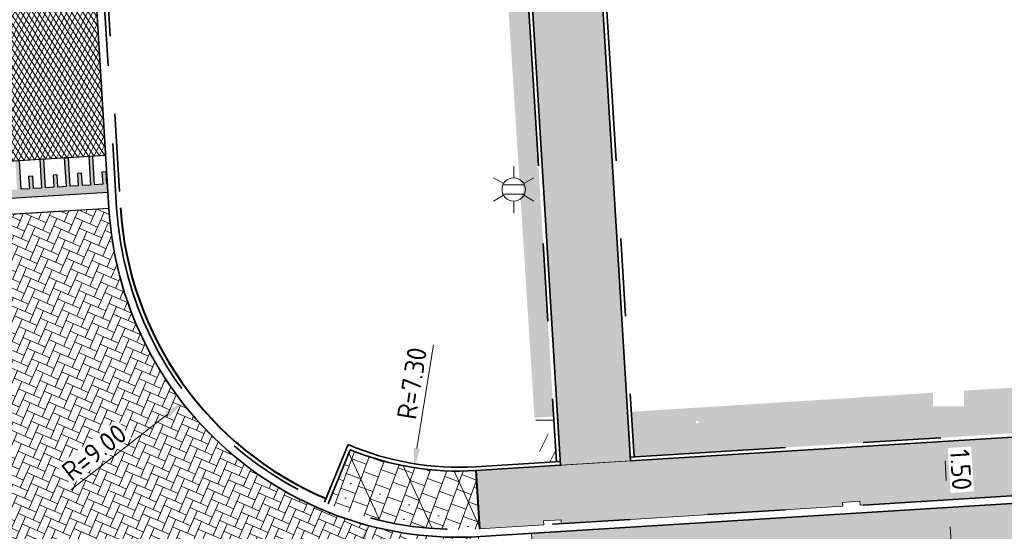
# Model space of a CAD drawing. Header units: metres. Extents: x 162305 to 163132, y 502542 to 502928.
# Tile 8 of 222: x 162394 to 162419, y 502656 to 502669. Entities that reach past the tile are written whole.
import ezdxf
from ezdxf.enums import TextEntityAlignment as Align

# ---------------------------------------------------------------- set-up
doc = ezdxf.new("R2010")
doc.units = ezdxf.units.M
for name, pattern in [('VH-OPSLUITBAND-SO', [10, 4, -2, 2, -2]), ('VH-TROTTOIRBAND-SO', [15, 5, -2, 2, -2, 2, -2]), ('ZZ-HIDDEN-SO', [4, 2, -2])]:
    doc.linetypes.add(name, pattern=pattern)
for name, color, linetype, lineweight, true_color in [('B-WE-OV-LICHTMAST-S-200', 190, 'Continuous', 18, 0x7f00ff), ('N-BH-VH-VERHARDING_TEGEL-Grijs', 253, 'Continuous', 13, 0x828282), ('N-WE-VH-KANTOPSLUITING_OPSLUITBAND_100X200-G', 150, 'VH-OPSLUITBAND-SO', 35, 0x007fff), ('N-WE-VH-KANTOPSLUITING_TROTTOIRBAND_180X200-G', 6, 'VH-TROTTOIRBAND-SO', 35, 0xff00ff)]:
    doc.layers.add(name, color=color, linetype=linetype, lineweight=lineweight, true_color=true_color)
for name, color, linetype, lineweight in [('Default', 7, 'Continuous', 0), ('N-BH-VH-KANTOPSLUITING_BETONRUG-G', 7, 'Continuous', 40), ('N-BH-VH-MATERIAALGRENS-G', 7, 'Continuous', 40), ('N-WB-BANDEN-VOORKANTBAND', 2, 'Continuous', 30), ('N-WB-VERHARDING-MATERIAALGRENS', 7, 'Continuous', 30), ('N-WE-GR-GRAS-A-200', 62, 'Continuous', 18), ('N-WE-VH-GESLOTENVERHARDING_ASFALT-A-200', 12, 'Continuous', 18), ('N-WE-VH-KANTOPSLUITING_BETONRUG-G', 7, 'ZZ-HIDDEN-SO', 35), ('N-WE-VH-KANTOPSLUITING_VOORKANTBAND-G', 50, 'Continuous', 35), ('N-WE-VH-OPENVERHARDING_BETONSTRAATSTEEN-A', 92, 'Continuous', 18), ('N-WE-VH-OPENVERHARDING_BETONSTRAATSTEEN-A-200', 92, 'Continuous', 18), ('N-WE-VH-OPENVERHARDING_TEGEL-A', 92, 'Continuous', 18), ('X-XX-AL-M', 7, 'Continuous', 18)]:
    doc.layers.add(name, color=color, linetype=linetype, lineweight=lineweight)
doc.layers.add('X-XX-AL-HULPLIJN 01-G', color=1, linetype='Continuous', lineweight=18, true_color=0xff0000, plot=False)
doc.styles.add('NLCS-ISO', font='NLCS-ISO.ttf')
doc.styles.add('NLCS-ISO-M200-T25', font='NLCS-ISO.ttf', dxfattribs={"height": 0.5})
doc.dimstyles.new('NLCS-M200-T25-PIJL_L2_H2', dxfattribs={"dimscale": 0.2, "dimtxt": 2.5, "dimasz": 2.5, "dimexe": 2, "dimexo": 2, "dimgap": 0.7, "dimtad": 1, "dimzin": 0, "dimdsep": 46, "dimtxsty": 'NLCS-ISO-M200-T25', "dimcen": 0, "dimdle": 2, "dimclrd": 256, "dimclre": 256, "dimclrt": 256, "dimazin": 0, "dimtfac": 1, "dimtdec": 3, "dimtofl": 0, "dimtmove": 0, "dimatfit": 3, "dimfxl": 2, "dimfxlon": 1, "dimtfillclr": 256, "dimtolj": 1, "dimtzin": 0, "dimlwd": -1, "dimlwe": -1, "dimarcsym": 0})
pattern_1 = [(0, (0, 0), (2, 2), [0.5, -1.5]), (0, (1.1, 1.2), (2, 2), [0.5, -1.5]), (90, (0.2, 0.7000000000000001), (-2, 2), [0.5, -1.5]), (90, (1, 1.4), (-2, 2), [0.5, -1.5]), (45, (0.4, 1.4), (0, 2.00000000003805), [0.5, -2.328427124]), (135, (1.1, 0), (-2.00000000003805, 0), [0.5, -2.328427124]), (26.56505119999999, (0.5, 0.6000000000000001), (2.000000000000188, 8.001289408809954e-10), [0.5, -3.972135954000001]), (26.56505119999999, (1.4, 1.6), (2.000000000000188, 8.001289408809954e-10), [0.5, -3.972135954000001]), (63.43494882, (1.4, 0), (1.019972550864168e-10, 2.000000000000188), [0.4999999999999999, -3.972135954]), (63.43494882, (0.5, 0.9), (1.019972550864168e-10, 2.000000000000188), [0.4999999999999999, -3.972135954]), (63.43494882, (1.2, 0.4), (1.019972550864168e-10, 2.000000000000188), [0.4999999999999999, -3.972135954]), (116.5650512, (0, 1.1), (-8.00129740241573e-10, 2.000000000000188), [0.4999999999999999, -3.972135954]), (153.43494882, (0.4, 0.3), (-2.000000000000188, 1.019979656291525e-10), [0.5, -3.972135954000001])]

# ---------------------------------------------------------------- blocks, each defined once
blk = doc.blocks.new('*D455')
at = {"layer": 'Defpoints', "color": 0, "transparency": 16777216}
for p in [(162405.1147928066, 502665.1954490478), (162398.0222174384, 502659.6551083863)]:
    blk.add_point(p, dxfattribs=at)
at = {"layer": 'X-XX-AL-M', "transparency": 16777216}
blk.add_line((162395.1545080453, 502657.4150071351), (162397.6281854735, 502659.3473116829), dxfattribs=at)
blk.add_solid([(162397.576886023, 502659.412983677), (162397.6794849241, 502659.2816396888), (162398.0222174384, 502659.6551083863)], dxfattribs=at)
at = {"layer": 'X-XX-AL-M', "transparency": 16777216, "insert": (162395.7537147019, 502658.377959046), "char_height": 0.5, "attachment_point": 5, "rotation": 37.995050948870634, "style": 'NLCS-ISO-M200-T25', "bg_fill": 3, "box_fill_scale": 1.1, "bg_fill_color": 256, "bg_fill_true_color": 13158600, "bg_fill_transparency": 0}
blk.add_mtext('\\A1;R=9.00', dxfattribs=at)
blk = doc.blocks.new('*D456')
at = {"layer": 'Defpoints', "color": 0, "transparency": 16777216}
for p in [(162405.1147928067, 502665.1954490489), (162403.972499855, 502657.9853750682)]:
    blk.add_point(p, dxfattribs=at)
at = {"layer": 'X-XX-AL-M', "transparency": 16777216}
blk.add_line((162404.472829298, 502661.1434198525), (162404.0507390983, 502658.4792157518), dxfattribs=at)
blk.add_solid([(162403.9684323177, 502658.4922556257), (162404.1330458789, 502658.466175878), (162403.972499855, 502657.9853750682)], dxfattribs=at)
at = {"layer": 'X-XX-AL-M', "transparency": 16777216, "insert": (162403.9209839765, 502660.1525658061), "char_height": 0.5, "attachment_point": 5, "rotation": 80.99744630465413, "style": 'NLCS-ISO-M200-T25', "bg_fill": 3, "box_fill_scale": 1.1, "bg_fill_color": 256, "bg_fill_true_color": 13158600, "bg_fill_transparency": 0}
blk.add_mtext('\\A1;R=7.30', dxfattribs=at)
blk = doc.blocks.new('*D457')
at = {"layer": 'Defpoints', "color": 0, "transparency": 16777216}
for p in [(162405.1147928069, 502665.195449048), (162402.7741374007, 502656.5051480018)]:
    blk.add_point(p, dxfattribs=at)
at = {"layer": 'X-XX-AL-M', "transparency": 16777216}
blk.add_line((162401.86334174, 502653.1235786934), (162402.6441009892, 502656.0223534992), dxfattribs=at)
blk.add_solid([(162402.5636352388, 502656.0440262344), (162402.7245667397, 502656.000680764), (162402.7741374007, 502656.5051480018)], dxfattribs=at)
at = {"layer": 'X-XX-AL-M', "transparency": 16777216, "insert": (162401.7637395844, 502654.2533593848), "char_height": 0.5, "attachment_point": 5, "rotation": 74.92561675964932, "style": 'NLCS-ISO-M200-T25', "bg_fill": 3, "box_fill_scale": 1.1, "bg_fill_color": 256, "bg_fill_true_color": 13158600, "bg_fill_transparency": 0}
blk.add_mtext('\\A1;R=9.00', dxfattribs=at)
blk = doc.blocks.new('*D96')
at = {"layer": 'Defpoints', "color": 0, "transparency": 16777216}
for p in [(162417.6119541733, 502656.9540989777), (162418.062241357, 502651.4714852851), (162417.197604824, 502651.4177976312)]:
    blk.add_point(p, dxfattribs=at)
at = {"layer": 'X-XX-AL-M', "transparency": 16777216}
for p, q in [((162417.7213889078, 502656.9608940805), (162418.1206200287, 502656.9856834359)), ((162417.752375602, 502656.4618551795), (162418.0312546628, 502651.9705241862)), ((162417.6630102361, 502651.4466959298), (162418.4614724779, 502651.4962746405))]:
    blk.add_line(p, q, dxfattribs=at)
for points in [[(162417.8355487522, 502656.4670196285), (162417.6692024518, 502656.4566907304), (162417.7213889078, 502656.9608940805)], [(162418.114427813, 502651.9756886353), (162417.9480815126, 502651.9653597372), (162418.062241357, 502651.4714852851)]]:
    blk.add_solid(points, dxfattribs=at)
at = {"layer": 'X-XX-AL-M', "transparency": 16777216, "insert": (162418.2810654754, 502654.2403593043), "char_height": 0.5, "attachment_point": 5, "rotation": 273.5530904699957, "style": 'NLCS-ISO-M200-T25', "bg_fill": 3, "box_fill_scale": 1.1, "bg_fill_color": 256, "bg_fill_true_color": 13158600, "bg_fill_transparency": 0}
blk.add_mtext('\\A1;5.50', dxfattribs=at)
blk = doc.blocks.new('*D97')
at = {"layer": 'Defpoints', "color": 0, "transparency": 16777216}
for p in [(162417.1960636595, 502658.6315492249), (162417.2551771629, 502657.1323308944)]:
    blk.add_point(p, dxfattribs=at)
at = {"layer": 'X-XX-AL-M', "transparency": 16777216}
for p, q in [((162417.5937609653, 502658.6562433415), (162417.9929920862, 502658.6810326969)), ((162417.6247476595, 502658.1572044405), (162417.6557343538, 502657.658165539)), ((162417.6544082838, 502657.1571202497), (162418.0859521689, 502657.1839159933))]:
    blk.add_line(p, q, dxfattribs=at)
for points in [[(162417.7079208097, 502658.1623688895), (162417.5415745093, 502658.1520399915), (162417.5937609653, 502658.6562433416)], [(162417.738907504, 502657.663329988), (162417.5725612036, 502657.65300109), (162417.686721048, 502657.159126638)]]:
    blk.add_solid(points, dxfattribs=at)
at = {"layer": 'X-XX-AL-M', "transparency": 16777216, "insert": (162418.0294913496, 502657.9318546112), "char_height": 0.5, "attachment_point": 5, "rotation": 273.5530904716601, "style": 'NLCS-ISO-M200-T25', "bg_fill": 3, "box_fill_scale": 1.1, "bg_fill_color": 256, "bg_fill_true_color": 13158600, "bg_fill_transparency": 0}
blk.add_mtext('\\A1;1.50', dxfattribs=at)
at = {"layer": 'Defpoints', "color": 0, "transparency": 16777216}
blk.add_point((162417.686721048, 502657.159126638), dxfattribs=at)
blk = doc.blocks.new('B-SOV-LICHTMAST-SO')
for p, q in [((9.895807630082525e-10, 1.500000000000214), (1.979077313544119e-09, 3.000000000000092)), ((-1.299038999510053, 0.7500000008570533), (-2.598074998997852, 1.500000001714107)), ((1.299039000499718, 0.7499999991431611), (2.598075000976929, 1.499999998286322)), ((-1.299039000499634, -0.7499999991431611), (-2.598075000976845, -1.499999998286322)), ((1.299038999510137, -0.7500000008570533), (2.598074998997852, -1.500000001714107)), ((-9.895807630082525e-10, -1.500000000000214), (-1.978993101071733e-09, -3.000000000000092))]:
    blk.add_line(p, q)
at = {"flags": 128}
for points in [[(-1.377981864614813, 0.5925925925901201), (1.377981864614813, 0.5925925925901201)], [(-1.377981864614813, -0.5925925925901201), (1.377981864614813, -0.5925925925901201)]]:
    blk.add_lwpolyline(points, dxfattribs=at)
blk.add_circle((0, 0), 1.5)
at = {"style": 'NLCS-ISO'}
blk.add_attdef('TYPE', text='', height=1.8, dxfattribs=at).set_placement((1.979077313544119e-09, 3.000000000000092), align=Align.BOTTOM_CENTER)

msp = doc.modelspace()

# ---------------------------------------------------------------- hatches: boundary and pattern name
at = {"layer": 'N-WB-VERHARDING-MATERIAALGRENS', "linetype": 'Continuous'}
msp.add_hatch(color=256, dxfattribs=at).paths.add_polyline_path([(162395.4493991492, 502665.2359257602), (162395.4302912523, 502665.5503456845), (162395.3254846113, 502665.5439763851), (162395.3445925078, 502665.2295564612), (162395.1349792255, 502665.2168178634), (162395.0903941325, 502665.9504643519), (162394.9855874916, 502665.944095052), (162395.0301725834, 502665.2104485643), (162394.8205593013, 502665.1977099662), (162394.8014514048, 502665.5121298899), (162394.6966447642, 502665.5057605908), (162394.7157526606, 502665.1913406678), (162394.5061393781, 502665.1786020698), (162394.4615542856, 502665.9122485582), (162394.3567476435, 502665.9058792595), (162394.401332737, 502665.1722327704), (162394.1917194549, 502665.1594941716), (162394.172611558, 502665.4739140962), (162394.0678049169, 502665.4675447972), (162394.0869128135, 502665.1531248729), (162393.8772995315, 502665.1403862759), (162393.8327144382, 502665.874032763), (162393.7279077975, 502665.8676634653), (162393.7724928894, 502665.1340169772), (162393.5628796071, 502665.1212783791), (162393.5437717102, 502665.4356983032), (162393.4389650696, 502665.4293290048), (162393.4580729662, 502665.1149090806), (162393.248459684, 502665.1021704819), (162393.2038745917, 502665.8358169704), (162393.0990679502, 502665.8294476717), (162393.1436530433, 502665.0958011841), (162392.9340397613, 502665.0830625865), (162392.9149318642, 502665.3974825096), (162392.810125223, 502665.3911132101), (162392.8292331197, 502665.0766932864), (162392.6196198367, 502665.0639546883), (162392.5750347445, 502665.7976011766), (162392.4702281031, 502665.7912318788), (162392.5148131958, 502665.0575853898), (162392.3051999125, 502665.0448467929), (162392.2860920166, 502665.3592667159), (162392.1812853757, 502665.3528974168), (162392.2003932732, 502665.0384774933), (162391.9907799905, 502665.0257388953), (162391.9461948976, 502665.7593853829), (162391.8413882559, 502665.7530160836), (162391.8859733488, 502665.0193695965), (162391.6763600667, 502665.006630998), (162391.6572521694, 502665.3210509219), (162391.5524455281, 502665.3146816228), (162391.5715534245, 502665.0002616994), (162391.361940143, 502664.9875231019), (162391.3173550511, 502665.7211695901), (162391.2125484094, 502665.7148002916), (162391.2571335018, 502664.9811538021), (162391.0475202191, 502664.9684152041), (162391.0284123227, 502665.2828351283), (162390.9236056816, 502665.2764658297), (162390.9427135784, 502664.9620459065), (162390.7331002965, 502664.9493073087), (162390.6885152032, 502665.6829537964), (162390.5837085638, 502665.676584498), (162390.6282936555, 502664.9429380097), (162390.4186803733, 502664.9301994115), (162390.3995724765, 502665.2446193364), (162390.2947658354, 502665.238250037), (162390.313873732, 502664.9238301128), (162390.2329798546, 502664.9189140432), (162390.2457184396, 502664.7093007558), (162396.1059499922, 502665.0654378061), (162396.0932113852, 502665.275051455), (162396.0782389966, 502665.2741415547), (162396.0591310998, 502665.5885614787), (162395.9543244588, 502665.5821921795), (162395.9734323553, 502665.2677722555), (162395.763819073, 502665.2550336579), (162395.7192339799, 502665.9886801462), (162395.6144273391, 502665.9823108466), (162395.6590124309, 502665.2486643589)])
at = {"layer": 'N-WE-GR-GRAS-A-200'}
h = msp.add_hatch(dxfattribs=at)
h.set_pattern_fill('AGR-GRAS_02-SO', color=256, scale=0.2, style=0, pattern_type=2)
h.set_pattern_definition(pattern_1)
h.paths.add_polyline_path([(162421.5165590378, 502819.7260517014), (162435.0341480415, 502820.5761715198), (162435.1688183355, 502820.4316233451), (162435.3426501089, 502820.2749681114), (162435.552850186, 502820.1206294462), (162435.8967156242, 502819.9441172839), (162436.2277402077, 502819.8405780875), (162436.6488709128, 502819.7886927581), (162442.0138132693, 502820.0949395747), (162442.1810611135, 502820.2103278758), (162442.3248732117, 502817.9525913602), (162445.007909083, 502818.1234939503), (162446.2444226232, 502817.2507322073), (162443.1915292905, 502817.0609060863), (162443.5109028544, 502811.9245559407), (162442.5054510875, 502811.8576059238), (162442.17, 502817.226), (162424.634, 502816.1300000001), (162424.643, 502815.982), (162424.9671399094, 502810.7714661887), (162422.0807124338, 502810.5898051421)])
edge = h.paths.add_edge_path(flags=16)
edge.add_ellipse((162362.043387, 502852.5697739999), major_axis=(-0.002383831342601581, 0.03742427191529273), ratio=0.9992283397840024, start_angle=0, end_angle=360, ccw=False)
edge = h.paths.add_edge_path(flags=16)
edge.add_ellipse((162362.5847170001, 502843.0740939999), major_axis=(-0.002383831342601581, 0.03742427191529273), ratio=0.9992283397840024, start_angle=0, end_angle=360, ccw=False)
edge = h.paths.add_edge_path(flags=16)
edge.add_ellipse((162361.374981, 502862.4700579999), major_axis=(-0.002383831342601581, 0.03742427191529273), ratio=0.9992283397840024, start_angle=0, end_angle=360, ccw=False)
h.paths.add_polyline_path([(162362.2190213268, 502859.5504481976), (162362.3188333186, 502859.5565773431), (162363.5149332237, 502840.0783135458), (162363.4151212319, 502840.0721844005), (162363.4427023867, 502839.6230304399), (162363.5425143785, 502839.6291595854), (162363.6292576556, 502838.2165615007), (162362.8224999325, 502838.1585549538), (162362.7862460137, 502838.484052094), (162362.7876825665, 502838.4841989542), (162362.7580411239, 502838.7741446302), (162362.163, 502845.4909999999), (162360.89836909, 502866.6763346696), (162361.8778000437, 502866.7387219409), (162362.2912521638, 502860.0057313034), (162362.191440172, 502859.9996021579)])
h.paths.add_polyline_path([(162370.3601271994, 502859.1295107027), (162370.1821962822, 502861.9228857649), (162370.463, 502861.9199999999), (162370.486, 502861.4019999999), (162370.7786257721, 502861.4149999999), (162370.814, 502860.8959999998), (162371.3365986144, 502860.9349999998), (162371.387, 502859.961), (162371.777, 502859.9789999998), (162371.7795167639, 502859.2226011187)])
edge = h.paths.add_edge_path(flags=16)
edge.add_ellipse((162389.543764, 502924.3068979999), major_axis=(-0.002385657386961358, 0.03745293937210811), ratio=0.9992283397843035, start_angle=0, end_angle=360, ccw=False)
edge = h.paths.add_edge_path(flags=16)
edge.add_ellipse((162379.964316, 502923.7109299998), major_axis=(-0.002385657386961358, 0.03745293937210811), ratio=0.9992283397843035, start_angle=0, end_angle=360, ccw=False)
h.paths.add_polyline_path([(162371.042, 502923.0409999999), (162371.029, 502923.5469999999), (162371.0223638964, 502923.6548720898), (162398.1123599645, 502925.3046281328), (162398.1452615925, 502924.7643634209)])
edge = h.paths.add_edge_path(flags=16)
edge.add_ellipse((162472.361153, 502871.472719), major_axis=(-0.002385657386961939, 0.03745293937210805), ratio=0.9992283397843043, start_angle=0, end_angle=360, ccw=False)
edge = h.paths.add_edge_path(flags=16)
edge.add_ellipse((162472.2864730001, 502872.403486), major_axis=(-0.002385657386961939, 0.03745293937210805), ratio=0.9992283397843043, start_angle=0, end_angle=360, ccw=False)
edge = h.paths.add_edge_path(flags=16)
edge.add_ellipse((162481.3114880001, 502872.9735409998), major_axis=(-0.002385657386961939, 0.03745293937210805), ratio=0.9992283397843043, start_angle=0, end_angle=360, ccw=False)
edge = h.paths.add_edge_path(flags=16)
edge.add_ellipse((162481.4002010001, 502872.0775119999), major_axis=(-0.002385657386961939, 0.03745293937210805), ratio=0.9992283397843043, start_angle=0, end_angle=360, ccw=False)
edge = h.paths.add_edge_path(flags=16)
edge.add_ellipse((162491.4805440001, 502873.637313), major_axis=(-0.002385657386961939, 0.03745293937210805), ratio=0.9992283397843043, start_angle=0, end_angle=360, ccw=False)
edge = h.paths.add_edge_path()
edge.add_line((162491.6143036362, 502871.717545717), (162490.495948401, 502871.6572610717))
edge.add_line((162490.495948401, 502871.6572610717), (162490.4911206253, 502871.770458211))
edge.add_line((162490.4911206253, 502871.770458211), (162478.1572766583, 502870.9921482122))
edge.add_line((162478.1572766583, 502870.9921482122), (162470.9743753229, 502870.6049558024))
edge.add_line((162470.9743753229, 502870.6049558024), (162470.8563556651, 502872.5000220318))
edge.add_line((162470.8563556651, 502872.5000220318), (162485.6270000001, 502873.4150000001))
edge.add_line((162485.6270000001, 502873.4150000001), (162493.227, 502873.874))
edge.add_line((162493.227, 502873.874), (162492.8458826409, 502880.3916842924))
edge.add_line((162492.8458826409, 502880.3916842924), (162493.9870089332, 502880.4646632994))
edge.add_line((162493.9870089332, 502880.4646632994), (162494.5185704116, 502871.8740994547))
edge.add_line((162494.5185704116, 502871.8740994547), (162491.6457403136, 502871.7192403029))
edge.add_ellipse((162491.6281880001, 502871.7524060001), major_axis=(-0.002385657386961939, 0.03745293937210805), ratio=0.9992283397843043, start_angle=204.2610710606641, end_angle=514.6215030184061)
h.paths.add_polyline_path([(162503.0755587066, 502855.4427169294), (162503.1753678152, 502855.4488928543), (162503.1815437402, 502855.3490837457), (162507.7228581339, 502855.6300883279), (162508.3250288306, 502845.8984091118), (162508.8258166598, 502845.9293965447), (162509.9220368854, 502845.9962164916), (162508.4797209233, 502869.3054814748), (162502.5611213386, 502868.9392541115), (162502.3616388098, 502868.2951169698), (162502.3731368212, 502866.8913389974)])
h.paths.add_polyline_path([(162538.7342247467, 502870.4526310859), (162538.7367962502, 502870.458550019), (162538.7430412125, 502870.4777147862), (162538.7473811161, 502870.496931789), (162538.7498959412, 502870.5159468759), (162538.7507036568, 502870.5345366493), (162538.7498980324, 502870.5531265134), (162538.7473853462, 502870.5721418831), (162538.7430476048, 502870.5913593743), (162538.7368047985, 502870.6105248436), (162538.7286236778, 502870.6293614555), (162538.7222540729, 502870.6408522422), (162538.7033428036, 502870.9382040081), (162537.9507959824, 502870.8903428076), (162537.9680789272, 502870.6185940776), (162537.964609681, 502870.6106081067), (162537.9583653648, 502870.5914438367), (162537.9540258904, 502870.5722273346), (162537.9515112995, 502870.5532127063), (162537.9507036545, 502870.5346233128), (162537.9515092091, 502870.5160338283), (162537.9540216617, 502870.4970189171), (162537.9583589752, 502870.4778019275), (162537.964601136, 502870.4586369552), (162537.9727813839, 502870.4398007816), (162537.9803143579, 502870.4262100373), (162537.9986571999, 502870.137795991), (162538.7512040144, 502870.1856571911)], flags=16)
edge = h.paths.add_edge_path(flags=16)
edge.add_ellipse((162531.9063522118, 502869.9819825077), major_axis=(-0.2500000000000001, 0), ratio=1, start_angle=-146.51130248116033, end_angle=206.7590416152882, ccw=False)
edge.add_line((162532.1148508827, 502870.1199256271), (162532.1295791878, 502870.0945423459))
edge = h.paths.add_edge_path(flags=16)
edge.add_ellipse((162511.918555, 502869.277477), major_axis=(-0.00238565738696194, 0.03745293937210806), ratio=0.9992283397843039, start_angle=0, end_angle=360, ccw=False)
edge = h.paths.add_edge_path(flags=16)
edge.add_ellipse((162522.496849, 502868.4620289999), major_axis=(-0.00238565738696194, 0.03745293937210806), ratio=0.9992283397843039, start_angle=0, end_angle=360, ccw=False)
edge = h.paths.add_edge_path(flags=16)
edge.add_ellipse((162522.447144, 502869.8904319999), major_axis=(-0.00238565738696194, 0.03745293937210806), ratio=0.9992283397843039, start_angle=0, end_angle=360, ccw=False)
edge = h.paths.add_edge_path(flags=16)
edge.add_ellipse((162532.378619, 502869.05672), major_axis=(-0.00238565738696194, 0.03745293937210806), ratio=0.9992283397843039, start_angle=0, end_angle=360, ccw=False)
edge = h.paths.add_edge_path()
edge.add_line((162511.9016605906, 502867.7473060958), (162510.2102112, 502867.6449842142))
edge.add_line((162510.2102112, 502867.6449842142), (162510.1085309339, 502869.3060766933))
edge.add_line((162510.1085309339, 502869.3060766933), (162538.7403474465, 502871.0777381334))
edge.add_line((162538.7403474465, 502871.0777381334), (162538.8441031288, 502869.3771517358))
edge.add_line((162538.8441031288, 502869.3771517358), (162511.9425193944, 502867.7497777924))
edge.add_ellipse((162511.920191, 502867.7799310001), major_axis=(-0.00238565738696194, 0.03745293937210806), ratio=0.9992283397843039, start_angle=212.895373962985, end_angle=506.7391838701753)
edge = h.paths.add_edge_path(flags=16)
edge.add_ellipse((162554.016631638, 502704.4069191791), major_axis=(-0.2500000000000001, 0), ratio=1, start_angle=-19.78060631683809, end_angle=333.4897362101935, ccw=False)
edge.add_line((162553.7813827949, 502704.4915240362), (162553.7929180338, 502704.5185087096))
edge = h.paths.add_edge_path()
edge.add_ellipse((162551.4431023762, 502714.7606002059), major_axis=(-0.5786424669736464, 0), ratio=1, start_angle=88.32756619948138, end_angle=98.42476321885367)
edge.add_line((162551.5278796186, 502714.1882018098), (162556.303, 502714.513))
edge.add_line((162556.303, 502714.513), (162556.577, 502710.1250000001))
edge.add_line((162556.577, 502710.1250000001), (162556.776, 502710.137))
edge.add_line((162556.776, 502710.137), (162556.8456714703, 502709.2360332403))
edge.add_line((162556.8456714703, 502709.2360332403), (162552.7317102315, 502708.9739843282))
edge.add_line((162552.7317102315, 502708.9739843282), (162552.9859847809, 502704.982074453))
edge.add_line((162552.9859847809, 502704.982074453), (162557.1540978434, 502705.2475726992))
edge.add_line((162557.1540978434, 502705.2475726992), (162557.1710000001, 502705.029))
edge.add_line((162557.1710000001, 502705.029), (162577.095, 502706.273))
edge.add_line((162577.095, 502706.273), (162577.2190000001, 502706.8259999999))
edge.add_line((162577.2190000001, 502706.8259999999), (162577.3048540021, 502705.3783479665))
edge.add_line((162577.3048540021, 502705.3783479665), (162549.7918656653, 502703.6927452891))
edge.add_line((162549.7918656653, 502703.6927452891), (162549.1598177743, 502713.8137040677))
edge.add_line((162549.1598177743, 502713.8137040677), (162549.361875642, 502713.8262496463))
edge.add_line((162549.361875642, 502713.8262496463), (162549.3556780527, 502713.9260674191))
edge.add_line((162549.3556780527, 502713.9260674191), (162550.2635827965, 502713.9824417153))
edge.add_ellipse((162550.2202014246, 502714.6810961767), major_axis=(-0.7000000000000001, 0), ratio=1, start_angle=93.55309047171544, end_angle=128.9931781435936)
edge.add_line((162550.6606609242, 502714.1370415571), (162551.426214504, 502714.1822042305))
edge = h.paths.add_edge_path(flags=16)
edge.add_ellipse((162508.182291, 502708.9626890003), major_axis=(-0.002385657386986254, 0.03745293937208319), ratio=0.9992283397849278, start_angle=0, end_angle=360, ccw=False)
edge = h.paths.add_edge_path(flags=16)
edge.add_ellipse((162498.418432, 502708.1386420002), major_axis=(-0.002385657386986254, 0.03745293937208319), ratio=0.9992283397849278, start_angle=0, end_angle=360, ccw=False)
edge = h.paths.add_edge_path(flags=16)
edge.add_ellipse((162487.92888, 502707.676082), major_axis=(-0.002385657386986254, 0.03745293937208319), ratio=0.9992283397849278, start_angle=0, end_angle=360, ccw=False)
edge = h.paths.add_edge_path(flags=16)
edge.add_ellipse((162478.21442, 502707.1048410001), major_axis=(-0.002385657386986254, 0.03745293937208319), ratio=0.9992283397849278, start_angle=0, end_angle=360, ccw=False)
h.paths.add_polyline_path([(162476.6849999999, 502707.0870000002), (162505.879, 502708.9120000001), (162539.79, 502710.978), (162539.8512384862, 502709.9872224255), (162476.7460532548, 502706.0992192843)])
edge = h.paths.add_edge_path(flags=16)
edge.add_ellipse((162395.834261, 502721.3618740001), major_axis=(-0.002383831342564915, 0.03742427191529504), ratio=0.999228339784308, start_angle=0, end_angle=360, ccw=False)
edge = h.paths.add_edge_path(flags=16)
edge.add_ellipse((162396.470102, 502711.1848960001), major_axis=(-0.002383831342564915, 0.03742427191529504), ratio=0.999228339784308, start_angle=0, end_angle=360, ccw=False)
edge = h.paths.add_edge_path()
edge.add_line((162395.3827017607, 502731.7149209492), (162396.765, 502708.907))
edge.add_line((162396.765, 502708.907), (162397.0362159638, 502704.3002450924))
edge.add_line((162397.0362159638, 502704.3002450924), (162396.2952306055, 502704.2557530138))
edge.add_line((162396.2952306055, 502704.2557530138), (162395.7976409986, 502704.6969723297))
edge.add_line((162395.7976409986, 502704.6969723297), (162394.0179850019, 502733.9348903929))
edge.add_line((162394.0179850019, 502733.9348903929), (162394.9004865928, 502734.9337845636))
edge.add_line((162394.9004865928, 502734.9337845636), (162395.1865293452, 502734.9517658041))
edge.add_line((162395.1865293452, 502734.9517658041), (162395.3786342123, 502731.7820354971))
edge.add_ellipse((162395.364097, 502731.7474740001), major_axis=(-0.002383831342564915, 0.03742427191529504), ratio=0.999228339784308, start_angle=333.5251489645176, end_angle=566.1216927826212)
edge = h.paths.add_edge_path(flags=16)
edge.add_ellipse((162599.331135, 502707.3641609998), major_axis=(-0.002385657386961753, 0.03745293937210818), ratio=0.9992283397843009, start_angle=0, end_angle=360, ccw=False)
edge = h.paths.add_edge_path(flags=16)
edge.add_ellipse((162589.564927, 502706.8229459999), major_axis=(-0.002385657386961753, 0.03745293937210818), ratio=0.9992283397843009, start_angle=0, end_angle=360, ccw=False)
edge = h.paths.add_edge_path()
edge.add_ellipse((162583.9606018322, 502706.2395809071), major_axis=(-0.25, 0), ratio=1, start_angle=93.48921757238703, end_angle=273.4892176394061)
edge.add_line((162583.9453866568, 502706.4891174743), (162583.9425624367, 502706.5354361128))
edge.add_line((162583.9425624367, 502706.5354361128), (162608.977, 502708.0619999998))
edge.add_line((162608.977, 502708.0619999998), (162609.0222481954, 502707.3215365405))
edge.add_line((162609.0222481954, 502707.3215365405), (162583.9881483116, 502705.7878047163))
edge.add_line((162583.9881483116, 502705.7878047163), (162583.9758170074, 502705.9900443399))
edge = h.paths.add_edge_path(flags=16)
edge.add_ellipse((162616.1438289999, 502666.5185710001), major_axis=(-0.002383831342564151, 0.03742427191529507), ratio=0.9992283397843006, start_angle=0, end_angle=360, ccw=False)
edge = h.paths.add_edge_path(flags=16)
edge.add_ellipse((162615.418174, 502676.4011740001), major_axis=(-0.002383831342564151, 0.03742427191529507), ratio=0.9992283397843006, start_angle=0, end_angle=360, ccw=False)
edge = h.paths.add_edge_path()
edge.add_ellipse((162615.4285143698, 502664.8072041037), major_axis=(-0.25, 0), ratio=1, start_angle=33.48920055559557, end_angle=333.4892346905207)
edge.add_line((162615.2048017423, 502664.9187955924), (162615.1525454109, 502664.9448619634))
edge.add_line((162615.1525454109, 502664.9448619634), (162613.958497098, 502684.041838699))
edge.add_line((162613.958497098, 502684.041838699), (162615.1414976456, 502684.115805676))
edge.add_line((162615.1414976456, 502684.115805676), (162615.159, 502683.7990000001))
edge.add_line((162615.159, 502683.7990000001), (162616.3066053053, 502665.5481842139))
edge.add_line((162616.3066053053, 502665.5481842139), (162616.3033225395, 502665.5336481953))
edge.add_line((162616.3033225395, 502665.5336481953), (162616.3008077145, 502665.514633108))
edge.add_line((162616.3008077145, 502665.514633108), (162616.2999999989, 502665.4960433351))
edge.add_line((162616.2999999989, 502665.4960433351), (162616.3008056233, 502665.4774534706))
edge.add_line((162616.3008056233, 502665.4774534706), (162616.3033183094, 502665.4584381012))
edge.add_line((162616.3033183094, 502665.4584381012), (162616.3076560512, 502665.4392206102))
edge.add_line((162616.3076560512, 502665.4392206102), (162616.3138988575, 502665.4200551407))
edge.add_line((162616.3138988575, 502665.4200551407), (162616.314791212, 502665.4180005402))
edge.add_line((162616.314791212, 502665.4180005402), (162616.722, 502658.942))
edge.add_line((162616.722, 502658.942), (162615.5333526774, 502658.8544320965))
edge.add_line((162615.5333526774, 502658.8544320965), (162615.1717733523, 502664.6373404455))
edge.add_line((162615.1717733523, 502664.6373404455), (162615.2200169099, 502664.6692591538))
h.paths.add_polyline_path([(162613.8066207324, 502655.3830135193), (162613.5983157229, 502658.7118775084), (162613.6383711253, 502658.7148283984), (162613.9336933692, 502653.9916007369), (162582.143659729, 502652.0176703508), (162582.0627495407, 502653.3171170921)])
h.paths.add_polyline_path([(162630.4243863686, 502647.5564365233), (162630.6988101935, 502642.625785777), (162628.400261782, 502642.4938657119), (162627.7770362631, 502642.4580970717), (162627.7860277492, 502642.2775601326), (162603.4329293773, 502640.7654094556), (162603.1143130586, 502645.8967066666), (162602.0771908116, 502645.8411463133), (162602.1052835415, 502645.3920240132), (162602.140627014, 502645.3942347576), (162602.4673671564, 502640.0490361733), (162633.8554516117, 502641.9628847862), (162634.1446303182, 502641.9819357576), (162633.8808725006, 502644.367061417), (162633.7172807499, 502644.9995907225), (162633.3784737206, 502645.7268571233), (162632.876258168, 502646.363503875), (162632.2858631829, 502646.8539192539), (162631.6236958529, 502647.2106270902)])
edge = h.paths.add_edge_path(flags=16)
edge.add_ellipse((162567.844551, 502652.1996749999), major_axis=(-0.002385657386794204, 0.03745293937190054), ratio=0.9992283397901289, start_angle=0, end_angle=360, ccw=False)
edge = h.paths.add_edge_path()
edge.add_line((162548.0456737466, 502650.7682154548), (162548.0302749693, 502651.0150177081))
edge.add_line((162548.0302749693, 502651.0150177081), (162549.486, 502651.1087671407))
edge.add_line((162549.486, 502651.1087671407), (162549.486, 502650.5171653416))
edge.add_line((162549.486, 502650.5171653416), (162550.286, 502650.5171653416))
edge.add_line((162550.286, 502650.5171653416), (162550.286, 502651.1602875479))
edge.add_line((162550.286, 502651.1602875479), (162558.5596133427, 502651.6931124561))
edge.add_ellipse((162558.586846, 502651.7189099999), major_axis=(-0.002385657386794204, 0.03745293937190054), ratio=0.9992283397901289, start_angle=129.7834060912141, end_angle=230.2967654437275)
edge.add_line((162558.6171626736, 502651.6968186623), (162573.8774278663, 502652.679587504))
edge.add_line((162573.8774278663, 502652.679587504), (162573.9442433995, 502651.6087087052))
edge.add_line((162573.9442433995, 502651.6087087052), (162548.0933813, 502650.003587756))
edge.add_line((162548.0933813, 502650.003587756), (162548.0496484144, 502650.7045118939))
edge.add_ellipse((162548.027968, 502650.7351350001), major_axis=(-0.002385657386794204, 0.03745293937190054), ratio=0.9992283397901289, start_angle=211.6726546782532, end_angle=328.1783617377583)
edge = h.paths.add_edge_path(flags=16)
edge.add_ellipse((162430.664854, 502659.8648859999), major_axis=(-0.002385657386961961, 0.03745293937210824), ratio=0.999228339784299, start_angle=0, end_angle=360, ccw=False)
edge = h.paths.add_edge_path(flags=16)
edge.add_ellipse((162420.419076, 502659.6422339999), major_axis=(-0.002385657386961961, 0.03745293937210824), ratio=0.999228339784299, start_angle=0, end_angle=360, ccw=False)
edge = h.paths.add_edge_path(flags=16)
edge.add_ellipse((162411.255758, 502659.1550639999), major_axis=(-0.002385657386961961, 0.03745293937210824), ratio=0.999228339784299, start_angle=0, end_angle=360, ccw=False)
h.paths.add_polyline_path([(162435.5066193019, 502661.0433013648), (162435.3233302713, 502659.8573135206), (162409.6329158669, 502658.2621252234), (162409.5620526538, 502659.4211363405), (162417.3110000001, 502659.9086496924), (162417.3110000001, 502659.5641653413), (162418.1110000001, 502659.5641653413), (162418.1110000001, 502659.9623525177)])
edge = h.paths.add_edge_path()
edge.add_arc((162406.536, 502665.135), 0.2500000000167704, 314.1360549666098, 386.7590416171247)
edge.add_line((162406.759226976, 502665.2475598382), (162406.7444974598, 502665.27294495))
edge.add_arc((162406.5359999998, 502665.135), 0.2500000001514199, 33.48920055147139, 53.15212306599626)
edge.add_line((162406.685923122, 502665.3350576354), (162405.617, 502682.119))
edge.add_line((162405.617, 502682.119), (162404.587, 502699.361))
edge.add_line((162404.587, 502699.361), (162405.1143578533, 502699.3935952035))
edge.add_line((162405.1143578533, 502699.3935952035), (162407.5658656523, 502659.2976883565))
edge.add_line((162407.5658656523, 502659.2976883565), (162407.0728233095, 502659.2672141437))
edge.add_line((162407.0728233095, 502659.2672141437), (162407.068, 502659.3430000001))
edge.add_line((162407.068, 502659.3430000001), (162407.062, 502659.4299999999))
edge.add_line((162407.062, 502659.4299999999), (162406.7100911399, 502664.9555779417))
h.paths.add_polyline_path([(162384.1750049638, 502626.9891315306), (162385.0461632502, 502626.5921299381), (162372.824584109, 502599.0138271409), (162371.3350000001, 502595.4950000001), (162370.7215316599, 502593.4947695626), (162370.3940593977, 502591.742593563), (162370.27, 502590.8190000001), (162370.22, 502589.0400000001), (162370.38, 502587.0300000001), (162370.565, 502585.909), (162371.415, 502583.295), (162372.1925058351, 502581.7065360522), (162370.9084498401, 502584.3298946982), (162369.965918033, 502586.8058962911), (162369.7468094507, 502588.0398939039), (162369.6159284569, 502589.5431637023), (162369.6091660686, 502591.0279743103), (162369.7646776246, 502592.5846402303), (162370.1565436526, 502594.4288020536), (162370.7452851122, 502596.21519706), (162373.7388263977, 502603.1545829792), (162382.0728048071, 502622.3892297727), (162383.9823001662, 502627.0156439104)])
h.paths.add_polyline_path([(162633.5463762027, 502600.5126540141), (162633.8283551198, 502595.9714000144), (162634.9231162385, 502596.039376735), (162635.3607743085, 502596.0881576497), (162635.8073451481, 502596.2543479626), (162636.1271517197, 502596.4813361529), (162636.3947428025, 502596.7820698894), (162636.6092821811, 502597.1852952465), (162636.6796266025, 502597.5214881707), (162636.6916618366, 502597.8519463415), (162636.4580000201, 502601.6318122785), (162636.458, 502601.6900000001), (162604.9018155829, 502599.7525513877), (162604.8522315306, 502599.7495070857), (162605.1491306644, 502595.6509770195), (162605.3252974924, 502595.0911310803), (162605.5291921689, 502594.7712351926), (162606.0306337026, 502594.3268080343), (162606.4894983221, 502594.1006345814), (162606.9796067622, 502594.0141961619), (162607.3978853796, 502594.0296818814), (162607.3792933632, 502594.3291052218), (162607.4791011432, 502594.3353025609), (162607.1971222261, 502598.8765565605)])
h = msp.add_hatch(dxfattribs=at)
h.set_pattern_fill('AGR-GRAS_02-SO', color=256, scale=0.2, style=0, pattern_type=2)
h.set_pattern_definition(pattern_1)
h.paths.add_polyline_path([(162407.0728233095, 502659.2672141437), (162407.5658656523, 502659.2976883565), (162407.6367593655, 502658.1381783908), (162407.1466165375, 502658.1077440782)], flags=0)
at = {"layer": 'N-WE-VH-GESLOTENVERHARDING_ASFALT-A-200', "true_color": 0x656565}
h = msp.add_hatch(dxfattribs=at)
h.set_pattern_fill('AVH-ASFALT_LAAG1-SOD', color=251, scale=0.2, angle=3.485990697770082, pattern_type=2)
h.set_pattern_definition([(63.48599069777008, (0, 0), (-0.1073790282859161, 0.05356999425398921), []), (123.4859906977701, (0, 0), (-0.1000824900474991, -0.06620796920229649), [])])
h.paths.add_polyline_path([(162390.5849683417, 502665.6766610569), (162396.0486263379, 502666.0086979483), (162392.2466262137, 502728.4718008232), (162386.7960000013, 502728.0899999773), (162390.591532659, 502665.85461949)])
at = {"layer": 'N-WE-VH-OPENVERHARDING_BETONSTRAATSTEEN-A', "true_color": 0x333333}
h = msp.add_hatch(dxfattribs=at)
h.set_pattern_fill('AVH-BSS_KEIFORMAAT_ELLEBOOG', color=250, scale=2, angle=246.5739033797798, pattern_type=2)
h.set_pattern_definition([(246.5739033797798, (0, 0), (0.1092016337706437, -0.2761792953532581), [0.63, -0.21]), (156.5739033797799, (0.3853809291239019, -0.1669776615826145), (0.1092016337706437, -0.2761792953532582), [0.6299999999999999, -0.21])])
edge = h.paths.add_edge_path()
edge.add_arc((162350.2471566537, 502664.6404032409), 39.99999999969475, 336.57390338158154, 359.49595680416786, ccw=False)
edge.add_line((162386.9501022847, 502648.7377688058), (162386.9078284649, 502648.6402017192))
edge.add_line((162386.9078284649, 502648.6402017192), (162392.2297554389, 502646.3343193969))
edge.add_line((162392.2297554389, 502646.3343193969), (162392.3405552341, 502646.5900429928))
edge.add_arc((162397.8459970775, 502644.2046478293), 5.999999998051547, 93.55309045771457, 156.5739033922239, ccw=False)
edge.add_line((162397.4741567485, 502650.1931146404), (162406.0130073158, 502650.7233152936))
edge.add_line((162406.0130073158, 502650.7233152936), (162405.6350501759, 502656.210498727))
edge.add_arc((162405.1147928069, 502665.1954490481), 9.000000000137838, 183.4985015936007, 273.31390864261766, ccw=False)
edge.add_line((162396.1315652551, 502664.6462471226), (162390.2456088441, 502664.2885192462))
at = {"layer": 'N-WE-VH-OPENVERHARDING_BETONSTRAATSTEEN-A-200', "true_color": 0x333333}
h = msp.add_hatch(dxfattribs=at)
h.set_pattern_fill('AVH-BSS_KEIFORMAAT_KEPER-SO', color=250, scale=0.2, angle=3.598704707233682, pattern_type=2)
h.set_pattern_definition([(48.59870470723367, (0, 0), (-0.01864113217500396, 0.2963992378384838), [0.6299999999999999, -0.21]), (138.5987047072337, (0.1388790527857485, 0.1575201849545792), (-0.01864113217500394, 0.2963992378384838), [0.6299999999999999, -0.21])])
h.paths.add_polyline_path([(162406.9974635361, 502656.2950161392), (162407.3751723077, 502650.8078958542), (162412.7302265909, 502651.1404058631), (162433.2906293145, 502652.4170576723), (162448.2845444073, 502653.3480709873), (162453.773972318, 502653.6889246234), (162474.899631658, 502655.0006747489), (162474.5587792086, 502660.4900835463), (162443.9783714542, 502658.5912621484), (162435.4947101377, 502658.0644883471)])
at = {"layer": 'N-WE-VH-OPENVERHARDING_TEGEL-A', "true_color": 0x333333}
h = msp.add_hatch(dxfattribs=at)
h.set_pattern_fill('AVH-TEGEL_300X300_HALFST', color=250, angle=273.0855276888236, pattern_type=2)
h.set_pattern_definition([(273.0855276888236, (0, 0), (0.1659305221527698, -0.2914911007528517), [0.2999999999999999, -0.2999999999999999]), (3.085527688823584, (0, 0), (-0.0161479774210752, 0.2995650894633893), [])])
h.paths.add_polyline_path([(162407.7426699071, 502658.0445620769), (162405.1965956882, 502699.6871604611), (162405.1966424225, 502699.6871633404), (162405.1904929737, 502699.7869740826), (162406.9870865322, 502699.8976641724), (162409.5392107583, 502658.1561142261)])
h = msp.add_hatch(dxfattribs=at)
h.set_pattern_fill('AVH-TEGEL_300X300_HALFST', color=250, angle=3.036056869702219, pattern_type=2)
h.set_pattern_definition([(3.036056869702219, (0, 0), (0.2916342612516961, 0.1656787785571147), [0.3, -0.3]), (93.0360568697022, (0, 0), (-0.2995789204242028, -0.01588931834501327), [])])
edge = h.paths.add_edge_path()
edge.add_arc((162405.1147926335, 502665.1954490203), 8.79999998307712, 273.5392506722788, 273.5530916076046, ccw=False)
edge.add_line((162405.65803688, 502656.4122329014), (162405.6580368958, 502656.4122326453))
edge.add_line((162405.6580368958, 502656.4122326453), (162405.5671985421, 502657.9094810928))
edge.add_line((162405.5671985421, 502657.9094810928), (162435.3893555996, 502659.7612206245))
edge.add_line((162435.3893555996, 502659.7612206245), (162435.48231546, 502658.2641039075))
edge.add_line((162435.48231546, 502658.2641039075), (162430.3775873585, 502657.9471373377))
edge.add_line((162430.3775873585, 502657.9471373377), (162429.9284522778, 502657.9192493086))
edge.add_line((162429.9284522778, 502657.9192493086), (162415.4423608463, 502657.019768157))
edge.add_line((162415.4423608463, 502657.019768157), (162415.4362268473, 502657.1194541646))
edge.add_line((162415.4362268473, 502657.1194541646), (162414.9870763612, 502657.0918164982))
edge.add_line((162414.9870763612, 502657.0918164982), (162414.9932257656, 502656.9918801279))
edge.add_line((162414.9932257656, 502656.9918801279), (162407.7590243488, 502656.5426887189))
edge.add_line((162407.7590243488, 502656.5426887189), (162407.752882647, 502656.6424999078))
edge.add_line((162407.752882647, 502656.6424999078), (162407.3037321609, 502656.6148622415))
edge.add_line((162407.3037321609, 502656.6148622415), (162407.3098892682, 502656.5148006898))
edge.add_line((162407.3098892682, 502656.5148006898), (162405.6601586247, 502656.4123643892))
h = msp.add_hatch(dxfattribs=at)
h.set_pattern_fill('AVH-TEGEL_400X400_HALFST_02', color=250, angle=69.74097701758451, pattern_type=2)
h.set_pattern_definition([(69.74097701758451, (0, 0), (-0.3752547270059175, 0.138505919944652), []), (159.7409770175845, (0, 0), (-0.138505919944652, -0.3752547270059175), [0.4, -0.4]), (159.7409770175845, (-0.3060017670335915, 0.3261332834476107), (-0.138505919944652, -0.3752547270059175), [0.4, -0.4]), (69.74097701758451, (-0.1183744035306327, 0.2568803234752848), (-0.750509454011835, 0.277011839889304), [0, -1.6]), (69.74097701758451, (0.02013151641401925, 0.6321350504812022), (-0.750509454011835, 0.277011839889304), [0, -1.6]), (114.7409770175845, (0, 0), (-1.027521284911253, -0.4734976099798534), [])])
edge = h.paths.add_edge_path()
edge.add_line((162405.6580368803, 502656.4122329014), (162405.6580368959, 502656.4122326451))
edge.add_line((162405.6580368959, 502656.4122326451), (162405.5671985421, 502657.9094810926))
edge.add_arc((162405.1147928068, 502665.195449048), 7.299999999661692, -112.36526817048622, -86.44690952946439, ccw=False)
edge.add_line((162402.3370708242, 502658.4445779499), (162401.7663060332, 502657.0574126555))
edge.add_line((162401.7663060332, 502657.0574126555), (162401.7663060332, 502657.0574126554))
edge.add_arc((162405.1147928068, 502665.195449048), 8.8, -112.36526817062, -86.4607504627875)

# ---------------------------------------------------------------- linework, layer by layer
at = {"layer": 'Default', "flags": 128}
msp.add_lwpolyline([(162392.2466262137, 502728.4718008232), (162396.0486354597, 502666.0086985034), (162390.5849683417, 502665.6766610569), (162390.5899999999, 502665.8099999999), (162390.4999999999, 502667.7499999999), (162389.7990195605, 502679.0929999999), (162389.834, 502679.0929999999), (162389.834, 502679.5929999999), (162389.7681203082, 502679.5929999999), (162388.660320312, 502697.5189999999), (162388.707, 502697.5189999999), (162388.7069999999, 502698.0189999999), (162388.6294210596, 502698.0189999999), (162387.665055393, 502713.624)], dxfattribs=at)
at = {"layer": 'N-BH-VH-KANTOPSLUITING_BETONRUG-G'}
msp.add_arc((162405.1147928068, 502665.195449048), 8.700000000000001, 183.498673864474, 246.9836294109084, dxfattribs=at)
at = {"layer": 'N-BH-VH-MATERIAALGRENS-G'}
msp.add_line((162405.5671985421, 502657.9094810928), (162405.6601586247, 502656.412364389), dxfattribs=at)
at = {"layer": 'N-BH-VH-VERHARDING_TEGEL-Grijs'}
for p, q in [((162407.7426699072, 502658.044562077), (162409.5392107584, 502658.1561142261)), ((162405.5671985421, 502657.9094810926), (162405.6580368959, 502656.4122326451))]:
    msp.add_line(p, q, dxfattribs=at)
at = {"layer": 'N-BH-VH-VERHARDING_TEGEL-Grijs', "flags": 128}
msp.add_lwpolyline([(162407.7426699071, 502658.0445620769), (162405.1965956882, 502699.6871604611), (162405.1966424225, 502699.6871633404), (162405.1904929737, 502699.7869740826), (162406.9870865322, 502699.8976641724), (162409.5392107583, 502658.1561142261), (162407.7426699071, 502658.0445620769)], dxfattribs=at)
msp.add_lwpolyline([(162405.6601586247, 502656.4123643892, -6.039247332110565e-05), (162405.65803688, 502656.4122329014), (162405.6580368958, 502656.4122326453), (162405.5671985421, 502657.9094810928), (162435.3893555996, 502659.7612206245), (162435.48231546, 502658.2641039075), (162430.3775873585, 502657.9471373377), (162429.9284522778, 502657.9192493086), (162415.4423608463, 502657.019768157), (162415.4362268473, 502657.1194541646), (162414.9870763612, 502657.0918164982), (162414.9932257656, 502656.9918801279), (162407.7590243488, 502656.5426887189), (162407.752882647, 502656.6424999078), (162407.3037321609, 502656.6148622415), (162407.3098892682, 502656.5148006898), (162405.6601586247, 502656.4123643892)], format="xyb", dxfattribs=at)
at = {"layer": 'N-WB-BANDEN-VOORKANTBAND', "flags": 128}
msp.add_lwpolyline([(162391.9595091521, 502733.1888389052), (162396.1315652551, 502664.6462471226), (162395.7948279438, 502670.1784948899)], dxfattribs=at)
at = {"layer": 'N-WB-VERHARDING-MATERIAALGRENS'}
for p, q in [((162396.0486263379, 502666.0086979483), (162390.2342781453, 502665.6553489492)), ((162396.1315669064, 502664.6462201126), (162390.2456088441, 502664.2885192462))]:
    msp.add_line(p, q, dxfattribs=at)
at = {"layer": 'N-WB-VERHARDING-MATERIAALGRENS', "flags": 128}
for points in [[(162390.2457184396, 502664.7093007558), (162396.1059499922, 502665.0654378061), (162396.0932113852, 502665.275051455), (162396.0782389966, 502665.2741415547), (162396.0591310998, 502665.5885614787), (162395.9543244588, 502665.5821921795), (162395.9734323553, 502665.2677722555), (162395.763819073, 502665.2550336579), (162395.7192339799, 502665.9886801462), (162395.6144273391, 502665.9823108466), (162395.6590124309, 502665.2486643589), (162395.4493991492, 502665.2359257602)], [(162395.4493991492, 502665.2359257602), (162395.4302912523, 502665.5503456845), (162395.3254846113, 502665.5439763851), (162395.3445925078, 502665.2295564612), (162395.1349792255, 502665.2168178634), (162395.0903941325, 502665.9504643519), (162394.9855874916, 502665.944095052), (162395.0301725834, 502665.2104485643), (162394.8205593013, 502665.1977099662), (162394.8014514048, 502665.5121298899), (162394.6966447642, 502665.5057605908), (162394.7157526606, 502665.1913406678), (162394.5061393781, 502665.1786020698), (162394.4615542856, 502665.9122485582), (162394.3567476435, 502665.9058792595), (162394.401332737, 502665.1722327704), (162394.1917194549, 502665.1594941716), (162394.172611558, 502665.4739140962), (162394.0678049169, 502665.4675447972), (162394.0869128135, 502665.1531248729), (162393.8772995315, 502665.1403862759), (162393.8327144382, 502665.874032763)]]:
    msp.add_lwpolyline(points, dxfattribs=at)
at = {"layer": 'N-WE-VH-KANTOPSLUITING_BETONRUG-G'}
msp.add_line((162394.3399612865, 502699.018271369), (162396.4310094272, 502664.6645005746), dxfattribs=at)
at = {"layer": 'N-WE-VH-KANTOPSLUITING_OPSLUITBAND_100X200-G'}
for p, q in [((162405.096784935, 502699.6810110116), (162407.6367593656, 502658.1381783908)), ((162407.093, 502699.804), (162409.6329158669, 502658.2621252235)), ((162402.2829083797, 502658.5757488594), (162401.6740445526, 502657.0959890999)), ((162407.7365671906, 502658.1443757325), (162405.5610012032, 502658.0092888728))]:
    msp.add_line(p, q, dxfattribs=at)
msp.add_lwpolyline([(162409.5331080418, 502658.2559278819), (162435.5920087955, 502659.8739965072), (162435.481, 502661.678), (162433.0357304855, 502701.4023599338)], dxfattribs=at)
msp.add_arc((162405.1147928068, 502665.195449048), 7.19999999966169, 246.838931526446, 273.5530904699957, dxfattribs=at)
at = {"layer": 'N-WE-VH-KANTOPSLUITING_TROTTOIRBAND_180X200-G'}
msp.add_line((162392.1597472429, 502733.1910084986), (162396.3311941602, 502664.6584250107), dxfattribs=at)
msp.add_lwpolyline([(162435.48231546, 502658.2641039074), (162405.6601586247, 502656.412364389, -0.4144917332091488), (162396.3311941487, 502664.6584252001)], format="xyb", dxfattribs=at)
at = {"layer": 'N-WE-VH-KANTOPSLUITING_VOORKANTBAND-G'}
msp.add_lwpolyline([(162406.9870865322, 502699.8976641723), (162409.5392107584, 502658.1561142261), (162435.6989500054, 502659.7804441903), (162435.5884635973, 502661.5598258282), (162433.1293972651, 502701.5083204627)], close=True, dxfattribs=at)
for points in [[(162394.2341568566, 502699.1119422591), (162405.1904929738, 502699.7869740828), (162407.7426699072, 502658.044562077), (162405.5671985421, 502657.9094810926, -0.1135747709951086), (162402.3370708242, 502658.4445779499), (162401.7663060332, 502657.0574126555)], [(162435.4947101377, 502658.0644883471), (162405.6725533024, 502656.2127488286, -0.4144917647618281), (162396.1315669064, 502664.6462201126)]]:
    msp.add_lwpolyline(points, format="xyb", dxfattribs=at)
at = {"layer": 'X-XX-AL-HULPLIJN 01-G', "flags": 128}
for points in [[(162390.5849683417, 502665.6766610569), (162396.0486263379, 502666.0086979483), (162392.2466262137, 502728.4718008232), (162386.7960000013, 502728.0899999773), (162390.591532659, 502665.85461949)], [(162406.9974635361, 502656.2950161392), (162407.3751723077, 502650.8078958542), (162412.7302265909, 502651.1404058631), (162433.2906293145, 502652.4170576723), (162448.2845444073, 502653.3480709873), (162453.773972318, 502653.6889246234), (162474.899631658, 502655.0006747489), (162474.5587792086, 502660.4900835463), (162443.9783714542, 502658.5912621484), (162435.4947101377, 502658.0644883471)]]:
    msp.add_lwpolyline(points, close=True, dxfattribs=at)
msp.add_lwpolyline([(162390.2456088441, 502664.2885192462, -0.1003511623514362), (162386.9501022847, 502648.7377688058), (162386.9078284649, 502648.6402017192), (162392.2297554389, 502646.3343193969), (162392.3405552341, 502646.5900429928, -0.2821272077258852), (162397.4741567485, 502650.1931146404), (162406.0130073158, 502650.7233152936), (162405.6350501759, 502656.210498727, -0.4132702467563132), (162396.1315652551, 502664.6462471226)], format="xyb", close=True, dxfattribs=at)

# ---------------------------------------------------------------- block references
at = {"layer": 'B-WE-OV-LICHTMAST-S-200', "xscale": 0.2, "yscale": 0.2}
msp.add_blockref('B-SOV-LICHTMAST-SO', (162406.5360000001, 502665.135), dxfattribs=at)

# ---------------------------------------------------------------- next in the draw order: dimensions: what is measured, and where the dimension line sits
at = {"layer": 'X-XX-AL-M'}
dim = msp.add_radius_dim(center=(162405.1147928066, 502665.1954490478), mpoint=(162398.0222174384, 502659.6551083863), dimstyle='NLCS-M200-T25-PIJL_L2_H2', override={"dimpost": 'R=<>', "dimtfill": 1}, dxfattribs=at)
dim.commit()
dim.dimension.update_dxf_attribs({"geometry": '*D455', "text_midpoint": (162395.9937961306, 502658.0706141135), "dimtype": 164})
for base, p1, p2, angle, picture, middle in [((162417.686721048, 502657.159126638), (162417.1960636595, 502658.631549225), (162417.2551771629, 502657.1323308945), 93.55309047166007, '*D97', (162418.0294913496, 502657.9318546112)), ((162418.062241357, 502651.4714852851), (162417.6119541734, 502656.9540989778), (162417.197604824, 502651.4177976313), 93.55309046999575, '*D96', (162418.2810654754, 502654.2403593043))]:
    dim = msp.add_linear_dim(base=base, p1=p1, p2=p2, angle=angle, dimstyle='NLCS-M200-T25-PIJL_L2_H2', override={"dimtfill": 1}, dxfattribs=at)
    dim.commit()
    dim.dimension.update_dxf_attribs({"geometry": picture, "text_midpoint": middle})

# ---------------------------------------------------------------- next in the draw order: dimensions: what is measured, and where the dimension line sits
dim = msp.add_radius_dim(center=(162405.1147928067, 502665.1954490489), mpoint=(162403.972499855, 502657.9853750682), dimstyle='NLCS-M200-T25-PIJL_L2_H2', override={"dimpost": 'R=<>', "dimtfill": 1}, dxfattribs=at)
dim.commit()
dim.dimension.update_dxf_attribs({"geometry": '*D456', "text_midpoint": (162404.3061797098, 502660.0915391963), "dimtype": 164})

# ---------------------------------------------------------------- next in the draw order: dimensions: what is measured, and where the dimension line sits
dim = msp.add_radius_dim(center=(162405.1147928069, 502665.195449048), mpoint=(162402.7741374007, 502656.5051480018), dimstyle='NLCS-M200-T25-PIJL_L2_H2', override={"dimpost": 'R=<>', "dimtfill": 1}, dxfattribs=at)
dim.commit()
dim.dimension.update_dxf_attribs({"geometry": '*D457', "text_midpoint": (162402.1403192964, 502654.1519309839), "dimtype": 164})

doc.saveas('drawing.dxf')
